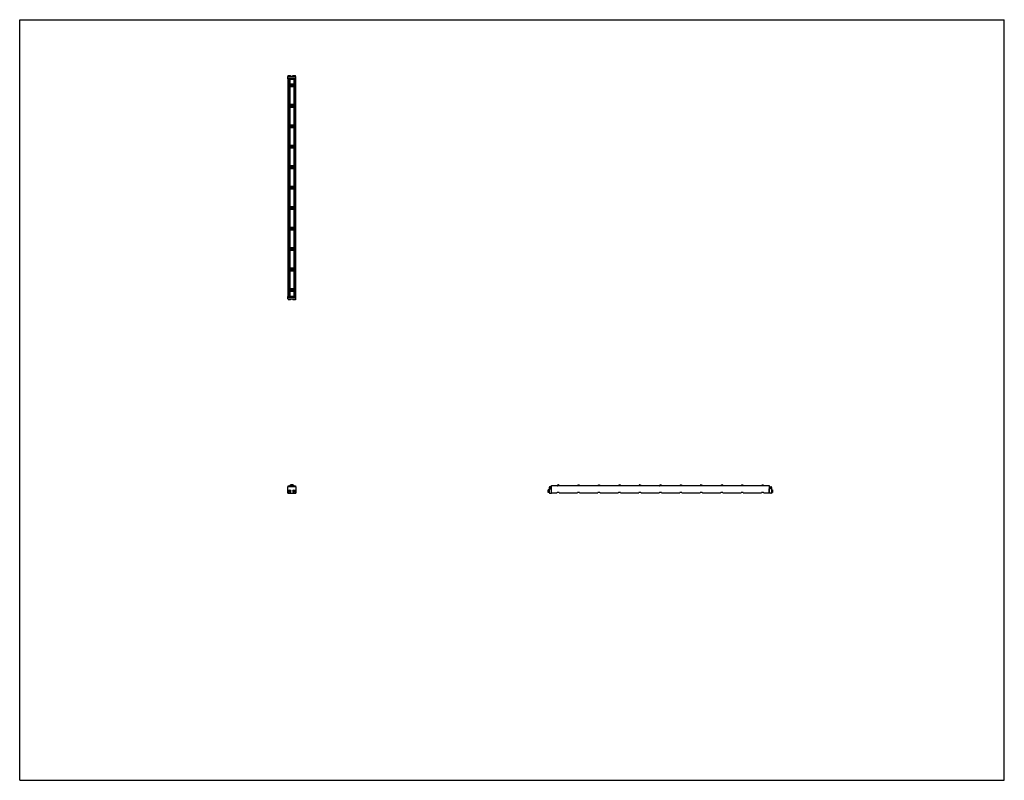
# Model space of a CAD drawing. Header units: inches. Extents: x 0 to 154, y 0 to 119.
import ezdxf

# ---------------------------------------------------------------- set-up
doc = ezdxf.new("R2010")
doc.units = ezdxf.units.IN
doc.header["$LTSCALE"] = 8.47
doc.header["$MEASUREMENT"] = 0
doc.layers.get('0').update_dxf_attribs({"linetype": 'CONTINUOUS'})
for name, color, linetype in [('240826_BL10', 7, 'CONTINUOUS'), ('240826_BL11', 7, 'CONTINUOUS'), ('240826_BL12', 7, 'CONTINUOUS'), ('240826_BL15', 7, 'CONTINUOUS'), ('240826_BL16', 7, 'CONTINUOUS'), ('240826_BL4', 7, 'CONTINUOUS'), ('240826_BL5', 7, 'CONTINUOUS'), ('240826_BL6', 7, 'CONTINUOUS'), ('240826_BL7', 7, 'CONTINUOUS'), ('240826_BL8', 7, 'CONTINUOUS'), ('240826_BL9', 7, 'CONTINUOUS'), ('240827_CAE_BL0', 7, 'CONTINUOUS'), ('240827_CAE_BL13', 7, 'CONTINUOUS'), ('2410WW_CAE_241034_BL17', 7, 'CONTINUOUS'), ('2436WW_243634_BL1', 7, 'CONTINUOUS'), ('X920693M_BL14', 7, 'CONTINUOUS'), ('X920693M_BL18', 7, 'CONTINUOUS'), ('X920693M_BL2', 7, 'CONTINUOUS'), ('X920693M_BL3', 7, 'CONTINUOUS')]:
    doc.layers.add(name, color=color, linetype=linetype)

# ---------------------------------------------------------------- blocks, each defined once
blk = doc.blocks.new('240827_CAE_BL0', base_point=(62.57, 60.31))
at = {"layer": '240827_CAE_BL0', "color": 7, "linetype": 'CONTINUOUS'}
for p, q in [((41.95, 75.7), (43.17, 75.7)), ((41.95, 75.34), (41.95, 75.7)), ((41.95, 75.59), (43.17, 75.59)), ((43.17, 75.34), (43.17, 75.7)), ((41.95, 75.34), (43.17, 75.34)), ((41.95, 44.92), (41.95, 45.92)), ((43.17, 45.92), (41.95, 45.92)), ((41.95, 44.92), (43.17, 44.92)), ((43.17, 45.92), (43.17, 44.92)), ((82.82, 45.83), (82.82, 45.01)), ((83.07, 45.92), (82.91, 45.92)), ((82.91, 44.92), (83.18, 44.92)), ((82.98, 45.75), (82.98, 45.62)), ((83.07, 45.75), (82.98, 45.75)), ((82.98, 45.62), (83.18, 45.62)), ((83.07, 45.92), (83.07, 45.75)), ((83.18, 44.92), (83.18, 45.62))]:
    blk.add_line(p, q, dxfattribs=at)
for centre, start, end in [((82.91, 45.83), 90, 180), ((82.91, 45.01), 180, 270)]:
    blk.add_arc(centre, 0.09, start, end, dxfattribs=at)
blk = doc.blocks.new('2436WW_243634_BL1', base_point=(79.58, 77.36))
at = {"layer": '2436WW_243634_BL1', "color": 7, "linetype": 'CONTINUOUS'}
for p, q in [((41.95, 109.72), (41.95, 75.72)), ((41.95, 109.72), (43.17, 109.72)), ((41.97, 109.72), (41.97, 75.72)), ((42.1, 109.72), (42.1, 108.83)), ((42.25, 109.72), (42.25, 108.91)), ((42.87, 109.72), (42.87, 108.91)), ((43.02, 109.72), (43.02, 108.83)), ((43.15, 109.72), (43.15, 75.72)), ((43.17, 75.72), (43.17, 109.72)), ((42.1, 108.6), (42.1, 105.63)), ((42.87, 108.91), (42.25, 108.91)), ((42.25, 108.53), (42.25, 105.71)), ((42.25, 108.53), (42.87, 108.53)), ((42.87, 108.53), (42.87, 105.71)), ((43.02, 108.6), (43.02, 105.63)), ((42.1, 105.4), (42.1, 102.43)), ((42.87, 105.71), (42.25, 105.71)), ((42.25, 105.33), (42.25, 102.51)), ((42.25, 105.33), (42.87, 105.33)), ((42.87, 105.33), (42.87, 102.51)), ((43.02, 105.4), (43.02, 102.43)), ((42.1, 102.2), (42.1, 99.23)), ((42.87, 102.51), (42.25, 102.51)), ((42.25, 102.13), (42.25, 99.31)), ((42.25, 102.13), (42.87, 102.13)), ((42.87, 102.13), (42.87, 99.31)), ((43.02, 102.2), (43.02, 99.23)), ((42.1, 99), (42.1, 96.03)), ((42.87, 99.31), (42.25, 99.31)), ((42.25, 98.93), (42.25, 96.11)), ((42.25, 98.93), (42.87, 98.93)), ((42.87, 98.93), (42.87, 96.11)), ((43.02, 99), (43.02, 96.03)), ((42.1, 95.8), (42.1, 92.83)), ((42.87, 96.11), (42.25, 96.11)), ((42.25, 95.73), (42.25, 92.91)), ((42.25, 95.73), (42.87, 95.73)), ((42.87, 95.73), (42.87, 92.91)), ((43.02, 95.8), (43.02, 92.83)), ((42.1, 92.6), (42.1, 89.63)), ((42.87, 92.91), (42.25, 92.91)), ((42.25, 92.53), (42.25, 89.71)), ((42.25, 92.53), (42.87, 92.53)), ((42.87, 92.53), (42.87, 89.71)), ((43.02, 92.6), (43.02, 89.63)), ((42.1, 89.4), (42.1, 86.43)), ((42.87, 89.71), (42.25, 89.71)), ((42.25, 89.33), (42.87, 89.33)), ((42.25, 89.33), (42.25, 86.51)), ((42.87, 89.33), (42.87, 86.51)), ((43.02, 89.4), (43.02, 86.43)), ((42.87, 86.51), (42.25, 86.51)), ((42.1, 86.2), (42.1, 83.23)), ((42.25, 86.13), (42.87, 86.13)), ((42.25, 86.13), (42.25, 83.31)), ((42.87, 86.13), (42.87, 83.31)), ((43.02, 86.2), (43.02, 83.23)), ((42.87, 83.31), (42.25, 83.31)), ((42.1, 83), (42.1, 80.03)), ((42.25, 82.93), (42.87, 82.93)), ((42.25, 82.93), (42.25, 80.11)), ((42.87, 82.93), (42.87, 80.11)), ((43.02, 83), (43.02, 80.03)), ((42.87, 80.11), (42.25, 80.11)), ((42.1, 79.8), (42.1, 76.83)), ((42.25, 79.73), (42.87, 79.73)), ((42.25, 79.73), (42.25, 76.91)), ((42.87, 79.73), (42.87, 76.91)), ((43.02, 79.8), (43.02, 76.83)), ((41.96, 75.72), (41.95, 75.72)), ((41.97, 75.72), (43.17, 75.72)), ((42.1, 76.6), (42.1, 75.72)), ((42.87, 76.91), (42.25, 76.91)), ((42.25, 76.53), (42.87, 76.53)), ((42.25, 76.53), (42.25, 75.72)), ((42.87, 76.53), (42.87, 75.72)), ((43.02, 76.6), (43.02, 75.72)), ((41.97, 45.92), (41.97, 46.05)), ((41.97, 46.05), (42.1, 46.05)), ((42.1, 46.05), (42.1, 45.92)), ((43.02, 45.92), (43.02, 46.05)), ((43.02, 46.05), (43.15, 46.05)), ((43.15, 46.05), (43.15, 45.92)), ((83.2, 46.08), (83.2, 46.11)), ((83.2, 46.11), (84.02, 46.11)), ((83.2, 45), (83.2, 46.05)), ((117.2, 46.05), (83.2, 46.05)), ((83.2, 45), (84.03, 45)), ((84.02, 46.11), (84.02, 46.05)), ((84.38, 45), (87.23, 45)), ((84.39, 46.05), (84.39, 46.11)), ((84.39, 46.11), (87.22, 46.11)), ((87.22, 46.11), (87.22, 46.05)), ((87.58, 45), (90.43, 45)), ((87.59, 46.05), (87.59, 46.11)), ((87.59, 46.11), (90.42, 46.11)), ((90.42, 46.11), (90.42, 46.05)), ((90.78, 45), (93.63, 45)), ((90.79, 46.05), (90.79, 46.11)), ((90.79, 46.11), (93.62, 46.11)), ((93.62, 46.11), (93.62, 46.05)), ((93.98, 45), (96.83, 45)), ((93.99, 46.05), (93.99, 46.11)), ((93.99, 46.11), (96.82, 46.11)), ((96.82, 46.11), (96.82, 46.05)), ((97.18, 45), (100.03, 45)), ((97.19, 46.05), (97.19, 46.11)), ((97.19, 46.11), (100.02, 46.11)), ((100.02, 46.11), (100.02, 46.05)), ((100.38, 45), (103.23, 45)), ((100.39, 46.05), (100.39, 46.11)), ((100.39, 46.11), (103.22, 46.11)), ((103.22, 46.11), (103.22, 46.05)), ((103.58, 45), (106.43, 45)), ((103.59, 46.11), (106.42, 46.11)), ((103.59, 46.05), (103.59, 46.11)), ((106.42, 46.11), (106.42, 46.05)), ((106.78, 45), (109.63, 45)), ((106.79, 46.11), (109.62, 46.11)), ((106.79, 46.05), (106.79, 46.11)), ((109.62, 46.11), (109.62, 46.05)), ((109.98, 45), (112.83, 45)), ((109.99, 46.11), (112.82, 46.11)), ((109.99, 46.05), (109.99, 46.11)), ((112.82, 46.11), (112.82, 46.05)), ((113.18, 45), (116.03, 45)), ((113.19, 46.11), (116.02, 46.11)), ((113.19, 46.05), (113.19, 46.11)), ((116.02, 46.11), (116.02, 46.05)), ((116.38, 45), (117.2, 45)), ((116.39, 46.11), (117.2, 46.11)), ((116.39, 46.05), (116.39, 46.11)), ((117.2, 46.11), (117.2, 45))]:
    blk.add_line(p, q, dxfattribs=at)
for centre, radius, start, end in [((42.25, 108.72), 0.188, 90, 270), ((42.87, 108.72), 0.188, 270, 90), ((42.25, 105.52), 0.188, 90, 270), ((42.87, 105.52), 0.188, 270, 90), ((42.25, 102.32), 0.188, 90, 270), ((42.87, 102.32), 0.188, 270, 90), ((42.25, 99.12), 0.188, 90, 270), ((42.87, 99.12), 0.188, 270, 90), ((42.25, 95.92), 0.188, 90, 270), ((42.87, 95.92), 0.188, 270, 90), ((42.25, 92.72), 0.188, 90, 270), ((42.87, 92.72), 0.188, 270, 90), ((42.25, 89.52), 0.188, 90, 270), ((42.87, 89.52), 0.188, 270, 90), ((42.25, 86.32), 0.188, 90, 270), ((42.87, 86.32), 0.188, 270, 90), ((42.25, 83.12), 0.188, 90, 270), ((42.87, 83.12), 0.188, 270, 90), ((42.25, 79.92), 0.188, 90, 270), ((42.87, 79.92), 0.188, 270, 90), ((42.25, 76.72), 0.188, 90, 270), ((42.87, 76.72), 0.188, 270, 90), ((42.19, 45.23), 0.233, 177.7393, 181.3717), ((42.56, 45.8), 0.312, 23.6337, 156.3674), ((42.56, 45.8), 0.161, 51.4637, 128.5483), ((42.94, 45.23), 0.233, 356.9736, 7.3249)]:
    blk.add_arc(centre, radius, start, end, dxfattribs=at)
for points, knots in [([(84.2, 45.04), (84.18, 45.04), (84.15, 45.03), (84.1, 45.02), (84.07, 45.01), (84.05, 45.01), (84.04, 45), (84.03, 45), (84.03, 45)], [0, 0, 0, 0, 0.317915, 0.607577, 0.734261, 0.844276, 0.9339, 1, 1, 1, 1]), ([(84.36, 45.01), (84.35, 45.01), (84.33, 45.02), (84.28, 45.03), (84.23, 45.04), (84.2, 45.04)], [0, 0, 0, 0, 0.196955, 0.439064, 1, 1, 1, 1]), ([(84.38, 45), (84.38, 45), (84.37, 45), (84.36, 45), (84.36, 45.01)], [0, 0, 0, 0, 0.432818, 1, 1, 1, 1]), ([(87.4, 45.04), (87.38, 45.04), (87.35, 45.03), (87.3, 45.02), (87.27, 45.01), (87.25, 45.01), (87.24, 45), (87.23, 45), (87.23, 45)], [0, 0, 0, 0, 0.317915, 0.607577, 0.734261, 0.844276, 0.9339, 1, 1, 1, 1]), ([(87.56, 45.01), (87.55, 45.01), (87.53, 45.02), (87.48, 45.03), (87.43, 45.04), (87.4, 45.04)], [0, 0, 0, 0, 0.196955, 0.439064, 1, 1, 1, 1]), ([(87.58, 45), (87.58, 45), (87.57, 45), (87.56, 45), (87.56, 45.01)], [0, 0, 0, 0, 0.432818, 1, 1, 1, 1]), ([(90.6, 45.04), (90.58, 45.04), (90.55, 45.03), (90.5, 45.02), (90.47, 45.01), (90.45, 45.01), (90.44, 45), (90.43, 45), (90.43, 45)], [0, 0, 0, 0, 0.317915, 0.607577, 0.734261, 0.844276, 0.9339, 1, 1, 1, 1]), ([(90.76, 45.01), (90.75, 45.01), (90.73, 45.02), (90.68, 45.03), (90.63, 45.04), (90.6, 45.04)], [0, 0, 0, 0, 0.196955, 0.439064, 1, 1, 1, 1]), ([(90.78, 45), (90.78, 45), (90.77, 45), (90.76, 45), (90.76, 45.01)], [0, 0, 0, 0, 0.432818, 1, 1, 1, 1]), ([(93.8, 45.04), (93.78, 45.04), (93.75, 45.03), (93.7, 45.02), (93.67, 45.01), (93.65, 45.01), (93.64, 45), (93.63, 45), (93.63, 45)], [0, 0, 0, 0, 0.317915, 0.607577, 0.734261, 0.844276, 0.9339, 1, 1, 1, 1]), ([(93.96, 45.01), (93.95, 45.01), (93.93, 45.02), (93.88, 45.03), (93.83, 45.04), (93.8, 45.04)], [0, 0, 0, 0, 0.196955, 0.439064, 1, 1, 1, 1]), ([(93.98, 45), (93.98, 45), (93.97, 45), (93.96, 45), (93.96, 45.01)], [0, 0, 0, 0, 0.432818, 1, 1, 1, 1]), ([(97, 45.04), (96.98, 45.04), (96.95, 45.03), (96.9, 45.02), (96.87, 45.01), (96.85, 45.01), (96.84, 45), (96.83, 45), (96.83, 45)], [0, 0, 0, 0, 0.317915, 0.607577, 0.734261, 0.844276, 0.9339, 1, 1, 1, 1]), ([(97.16, 45.01), (97.15, 45.01), (97.13, 45.02), (97.08, 45.03), (97.03, 45.04), (97, 45.04)], [0, 0, 0, 0, 0.196955, 0.439064, 1, 1, 1, 1]), ([(97.18, 45), (97.18, 45), (97.17, 45), (97.16, 45), (97.16, 45.01)], [0, 0, 0, 0, 0.432818, 1, 1, 1, 1]), ([(100.2, 45.04), (100.18, 45.04), (100.15, 45.03), (100.1, 45.02), (100.07, 45.01), (100.05, 45.01), (100.04, 45), (100.03, 45), (100.03, 45)], [0, 0, 0, 0, 0.317915, 0.607577, 0.734261, 0.844276, 0.9339, 1, 1, 1, 1]), ([(100.36, 45.01), (100.35, 45.01), (100.33, 45.02), (100.28, 45.03), (100.23, 45.04), (100.2, 45.04)], [0, 0, 0, 0, 0.196955, 0.439064, 1, 1, 1, 1]), ([(100.38, 45), (100.38, 45), (100.37, 45), (100.36, 45), (100.36, 45.01)], [0, 0, 0, 0, 0.432818, 1, 1, 1, 1]), ([(103.4, 45.04), (103.38, 45.04), (103.35, 45.03), (103.3, 45.02), (103.27, 45.01), (103.25, 45.01), (103.24, 45), (103.23, 45), (103.23, 45)], [0, 0, 0, 0, 0.317915, 0.607577, 0.734261, 0.844276, 0.9339, 1, 1, 1, 1]), ([(103.56, 45.01), (103.55, 45.01), (103.53, 45.02), (103.48, 45.03), (103.43, 45.04), (103.4, 45.04)], [0, 0, 0, 0, 0.196955, 0.439064, 1, 1, 1, 1]), ([(103.58, 45), (103.58, 45), (103.57, 45), (103.56, 45), (103.56, 45.01)], [0, 0, 0, 0, 0.432818, 1, 1, 1, 1]), ([(106.6, 45.04), (106.58, 45.04), (106.55, 45.03), (106.5, 45.02), (106.47, 45.01), (106.45, 45.01), (106.44, 45), (106.43, 45), (106.43, 45)], [0, 0, 0, 0, 0.317915, 0.607577, 0.734261, 0.844276, 0.9339, 1, 1, 1, 1]), ([(106.76, 45.01), (106.75, 45.01), (106.73, 45.02), (106.68, 45.03), (106.63, 45.04), (106.6, 45.04)], [0, 0, 0, 0, 0.196955, 0.439064, 1, 1, 1, 1]), ([(106.78, 45), (106.78, 45), (106.77, 45), (106.76, 45), (106.76, 45.01)], [0, 0, 0, 0, 0.432818, 1, 1, 1, 1]), ([(109.8, 45.04), (109.78, 45.04), (109.75, 45.03), (109.7, 45.02), (109.67, 45.01), (109.65, 45.01), (109.64, 45), (109.63, 45), (109.63, 45)], [0, 0, 0, 0, 0.317915, 0.607577, 0.734261, 0.844276, 0.9339, 1, 1, 1, 1]), ([(109.96, 45.01), (109.95, 45.01), (109.93, 45.02), (109.88, 45.03), (109.83, 45.04), (109.8, 45.04)], [0, 0, 0, 0, 0.196955, 0.439064, 1, 1, 1, 1]), ([(109.98, 45), (109.98, 45), (109.97, 45), (109.96, 45), (109.96, 45.01)], [0, 0, 0, 0, 0.432818, 1, 1, 1, 1]), ([(113, 45.04), (112.98, 45.04), (112.95, 45.03), (112.9, 45.02), (112.87, 45.01), (112.85, 45.01), (112.84, 45), (112.83, 45), (112.83, 45)], [0, 0, 0, 0, 0.317915, 0.607577, 0.734261, 0.844276, 0.9339, 1, 1, 1, 1]), ([(113.16, 45.01), (113.15, 45.01), (113.13, 45.02), (113.08, 45.03), (113.03, 45.04), (113, 45.04)], [0, 0, 0, 0, 0.196955, 0.439064, 1, 1, 1, 1]), ([(113.18, 45), (113.18, 45), (113.17, 45), (113.16, 45), (113.16, 45.01)], [0, 0, 0, 0, 0.432818, 1, 1, 1, 1]), ([(116.2, 45.04), (116.18, 45.04), (116.15, 45.03), (116.1, 45.02), (116.07, 45.01), (116.05, 45.01), (116.04, 45), (116.03, 45), (116.03, 45)], [0, 0, 0, 0, 0.317915, 0.607577, 0.734261, 0.844276, 0.9339, 1, 1, 1, 1]), ([(116.36, 45.01), (116.35, 45.01), (116.33, 45.02), (116.28, 45.03), (116.23, 45.04), (116.2, 45.04)], [0, 0, 0, 0, 0.196955, 0.439064, 1, 1, 1, 1]), ([(116.38, 45), (116.38, 45), (116.37, 45), (116.36, 45), (116.36, 45.01)], [0, 0, 0, 0, 0.432818, 1, 1, 1, 1])]:
    blk.add_open_spline(points, degree=3, knots=knots, dxfattribs=at)
blk = doc.blocks.new('X920693M_BL2', base_point=(42.19, 60.38))
at = {"layer": 'X920693M_BL2', "color": 7, "linetype": 'CONTINUOUS'}
for p, q in [((42.07, 75.7), (42.07, 75.72)), ((42.3, 75.7), (42.3, 75.72)), ((41.99, 75.34), (41.99, 75.18)), ((42.38, 75.18), (41.99, 75.18)), ((42.38, 75.34), (42.38, 75.18)), ((42.1, 45.26), (42.17, 45.32)), ((42.1, 45.26), (42.12, 45.17)), ((42.21, 45.15), (42.12, 45.17)), ((42.17, 45.32), (42.25, 45.3)), ((42.27, 45.21), (42.21, 45.15)), ((42.27, 45.21), (42.25, 45.3))]:
    blk.add_line(p, q, dxfattribs=at)
blk.add_circle((42.19, 45.23), 0.197, dxfattribs=at)
blk = doc.blocks.new('X920693M_BL3', base_point=(62.97, 60.38))
at = {"layer": 'X920693M_BL3', "color": 7, "linetype": 'CONTINUOUS'}
for p, q in [((42.82, 75.72), (42.82, 75.7)), ((43.05, 75.72), (43.05, 75.7)), ((42.74, 75.34), (42.74, 75.18)), ((43.13, 75.18), (42.74, 75.18)), ((43.13, 75.34), (43.13, 75.18)), ((42.86, 45.28), (42.94, 45.33)), ((42.86, 45.28), (42.86, 45.19)), ((42.94, 45.14), (42.86, 45.19)), ((42.94, 45.33), (43.02, 45.28)), ((43.02, 45.19), (42.94, 45.14)), ((43.02, 45.19), (43.02, 45.28)), ((82.66, 45.04), (82.66, 45.43)), ((82.82, 45.43), (82.66, 45.43)), ((82.82, 45.04), (82.66, 45.04)), ((83.18, 45.35), (83.2, 45.35)), ((83.18, 45.12), (83.2, 45.12))]:
    blk.add_line(p, q, dxfattribs=at)
blk.add_circle((42.94, 45.23), 0.197, dxfattribs=at)
blk = doc.blocks.new('240826_BL4', base_point=(63.22, 61.1))
at = {"layer": '240826_BL4', "color": 7, "linetype": 'CONTINUOUS'}
for p, q in [((42.12, 76.8), (42.12, 76.63)), ((42.14, 76.82), (42.98, 76.82)), ((42.98, 76.62), (42.14, 76.62)), ((42.31, 76.84), (42.81, 76.84)), ((42.31, 76.84), (42.31, 76.82)), ((42.31, 76.62), (42.31, 76.6)), ((42.81, 76.6), (42.31, 76.6)), ((42.81, 76.84), (42.81, 76.82)), ((42.81, 76.62), (42.81, 76.6)), ((43, 76.8), (43, 76.63)), ((84.1, 46.22), (84.1, 46.05)), ((84.12, 46.23), (84.29, 46.23)), ((84.3, 46.22), (84.3, 46.05)), ((84.09, 46.05), (84.1, 46.05)), ((84.32, 46.05), (84.3, 46.05))]:
    blk.add_line(p, q, dxfattribs=at)
for centre, radius, start, end in [((42.14, 76.8), 0.015, 90, 180), ((42.14, 76.63), 0.015, 180, 270), ((42.98, 76.8), 0.015, 0, 90), ((42.98, 76.63), 0.015, 270, 360), ((42.56, 45.8), 0.438, 16.6092, 163.3908), ((84.12, 46.22), 0.015, 90, 180), ((84.29, 46.22), 0.015, 0, 90), ((42.56, 45.8), 0.33, 22.2774, 157.7229), ((42.56, 45.8), 0.322, 22.8534, 157.1465)]:
    blk.add_arc(centre, radius, start, end, dxfattribs=at)
blk = doc.blocks.new('240826_BL5', base_point=(64.82, 63.04))
at = {"layer": '240826_BL5', "color": 7, "linetype": 'CONTINUOUS'}
for p, q in [((42.12, 80), (42.12, 79.83)), ((42.14, 80.02), (42.98, 80.02)), ((42.98, 79.82), (42.14, 79.82)), ((42.31, 80.04), (42.81, 80.04)), ((42.31, 80.04), (42.31, 80.02)), ((42.31, 79.82), (42.31, 79.8)), ((42.81, 79.8), (42.31, 79.8)), ((42.81, 80.04), (42.81, 80.02)), ((42.81, 79.82), (42.81, 79.8)), ((43, 80), (43, 79.83)), ((87.3, 46.22), (87.3, 46.05)), ((87.32, 46.23), (87.49, 46.23)), ((87.5, 46.22), (87.5, 46.05)), ((87.29, 46.05), (87.3, 46.05)), ((87.52, 46.05), (87.5, 46.05))]:
    blk.add_line(p, q, dxfattribs=at)
for centre, start, end in [((42.14, 80), 90, 180), ((42.14, 79.83), 180, 270), ((42.98, 80), 0, 90), ((42.98, 79.83), 270, 360), ((87.32, 46.22), 90, 180), ((87.49, 46.22), 0, 90)]:
    blk.add_arc(centre, 0.015, start, end, dxfattribs=at)
blk = doc.blocks.new('240826_BL6', base_point=(66.42, 64.64))
at = {"layer": '240826_BL6', "color": 7, "linetype": 'CONTINUOUS'}
for p, q in [((42.12, 83.2), (42.12, 83.03)), ((42.14, 83.22), (42.98, 83.22)), ((42.31, 83.24), (42.81, 83.24)), ((42.31, 83.24), (42.31, 83.22)), ((42.81, 83.24), (42.81, 83.22)), ((43, 83.2), (43, 83.03)), ((42.98, 83.02), (42.14, 83.02)), ((42.31, 83.02), (42.31, 83)), ((42.81, 83), (42.31, 83)), ((42.81, 83.02), (42.81, 83)), ((90.5, 46.22), (90.5, 46.05)), ((90.52, 46.23), (90.69, 46.23)), ((90.7, 46.22), (90.7, 46.05)), ((90.49, 46.05), (90.5, 46.05)), ((90.72, 46.05), (90.7, 46.05))]:
    blk.add_line(p, q, dxfattribs=at)
for centre, start, end in [((42.14, 83.2), 90, 180), ((42.98, 83.2), 0, 90), ((42.14, 83.03), 180, 270), ((42.98, 83.03), 270, 360), ((90.52, 46.22), 90, 180), ((90.69, 46.22), 0, 90)]:
    blk.add_arc(centre, 0.015, start, end, dxfattribs=at)
blk = doc.blocks.new('240826_BL7', base_point=(68.02, 66.24))
at = {"layer": '240826_BL7', "color": 7, "linetype": 'CONTINUOUS'}
for p, q in [((42.12, 86.4), (42.12, 86.23)), ((42.14, 86.42), (42.98, 86.42)), ((42.31, 86.44), (42.81, 86.44)), ((42.31, 86.44), (42.31, 86.42)), ((42.81, 86.44), (42.81, 86.42)), ((43, 86.4), (43, 86.23)), ((42.98, 86.22), (42.14, 86.22)), ((42.31, 86.22), (42.31, 86.2)), ((42.81, 86.2), (42.31, 86.2)), ((42.81, 86.22), (42.81, 86.2)), ((93.7, 46.22), (93.7, 46.05)), ((93.72, 46.23), (93.89, 46.23)), ((93.9, 46.22), (93.9, 46.05)), ((93.69, 46.05), (93.7, 46.05)), ((93.92, 46.05), (93.9, 46.05))]:
    blk.add_line(p, q, dxfattribs=at)
for centre, start, end in [((42.14, 86.4), 90, 180), ((42.98, 86.4), 0, 90), ((42.14, 86.23), 180, 270), ((42.98, 86.23), 270, 360), ((93.72, 46.22), 90, 180), ((93.89, 46.22), 0, 90)]:
    blk.add_arc(centre, 0.015, start, end, dxfattribs=at)
blk = doc.blocks.new('240826_BL8', base_point=(79.22, 77.44))
at = {"layer": '240826_BL8', "color": 7, "linetype": 'CONTINUOUS'}
for p, q in [((42.12, 108.8), (42.12, 108.63)), ((42.14, 108.82), (42.98, 108.82)), ((42.98, 108.62), (42.14, 108.62)), ((42.31, 108.84), (42.31, 108.82)), ((42.31, 108.84), (42.81, 108.84)), ((42.31, 108.62), (42.31, 108.6)), ((42.81, 108.6), (42.31, 108.6)), ((42.81, 108.84), (42.81, 108.82)), ((42.81, 108.62), (42.81, 108.6)), ((43, 108.8), (43, 108.63)), ((116.1, 46.22), (116.1, 46.05)), ((116.12, 46.23), (116.29, 46.23)), ((116.3, 46.22), (116.3, 46.05)), ((116.09, 46.05), (116.1, 46.05)), ((116.32, 46.05), (116.3, 46.05))]:
    blk.add_line(p, q, dxfattribs=at)
for centre, start, end in [((42.14, 108.8), 90, 180), ((42.14, 108.63), 180, 270), ((42.98, 108.8), 0, 90), ((42.98, 108.63), 270, 360), ((116.12, 46.22), 90, 180), ((116.29, 46.22), 0, 90)]:
    blk.add_arc(centre, 0.015, start, end, dxfattribs=at)
blk = doc.blocks.new('240826_BL9', base_point=(69.62, 67.84))
at = {"layer": '240826_BL9', "color": 7, "linetype": 'CONTINUOUS'}
for p, q in [((42.12, 89.6), (42.12, 89.43)), ((42.14, 89.62), (42.98, 89.62)), ((42.98, 89.42), (42.14, 89.42)), ((42.31, 89.64), (42.81, 89.64)), ((42.31, 89.64), (42.31, 89.62)), ((42.31, 89.42), (42.31, 89.4)), ((42.81, 89.4), (42.31, 89.4)), ((42.81, 89.64), (42.81, 89.62)), ((42.81, 89.42), (42.81, 89.4)), ((43, 89.6), (43, 89.43)), ((96.9, 46.22), (96.9, 46.05)), ((96.92, 46.23), (97.09, 46.23)), ((97.1, 46.22), (97.1, 46.05)), ((96.89, 46.05), (96.9, 46.05)), ((97.12, 46.05), (97.1, 46.05))]:
    blk.add_line(p, q, dxfattribs=at)
for centre, start, end in [((42.14, 89.6), 90, 180), ((42.14, 89.43), 180, 270), ((42.98, 89.6), 0, 90), ((42.98, 89.43), 270, 360), ((96.92, 46.22), 90, 180), ((97.09, 46.22), 0, 90)]:
    blk.add_arc(centre, 0.015, start, end, dxfattribs=at)
blk = doc.blocks.new('240826_BL10', base_point=(77.62, 75.5))
at = {"layer": '240826_BL10', "color": 7, "linetype": 'CONTINUOUS'}
for p, q in [((42.12, 105.6), (42.12, 105.43)), ((42.14, 105.62), (42.98, 105.62)), ((42.98, 105.42), (42.14, 105.42)), ((42.31, 105.64), (42.31, 105.62)), ((42.31, 105.64), (42.81, 105.64)), ((42.31, 105.42), (42.31, 105.4)), ((42.81, 105.4), (42.31, 105.4)), ((42.81, 105.64), (42.81, 105.62)), ((42.81, 105.42), (42.81, 105.4)), ((43, 105.6), (43, 105.43)), ((112.9, 46.22), (112.9, 46.05)), ((112.92, 46.23), (113.09, 46.23)), ((113.1, 46.22), (113.1, 46.05)), ((112.89, 46.05), (112.9, 46.05)), ((113.12, 46.05), (113.1, 46.05))]:
    blk.add_line(p, q, dxfattribs=at)
for centre, radius, start, end in [((42.14, 105.6), 0.015, 90, 180), ((42.14, 105.43), 0.015, 180, 270), ((42.98, 105.6), 0.015, 0, 90), ((42.98, 105.43), 0.015, 270, 360), ((42.56, 45.8), 0.438, 16.6092, 163.3908), ((112.92, 46.22), 0.015, 90, 180), ((113.09, 46.22), 0.015, 0, 90)]:
    blk.add_arc(centre, radius, start, end, dxfattribs=at)
blk = doc.blocks.new('240826_BL11', base_point=(76.02, 74.24))
at = {"layer": '240826_BL11', "color": 7, "linetype": 'CONTINUOUS'}
for p, q in [((42.12, 102.4), (42.12, 102.23)), ((42.14, 102.42), (42.98, 102.42)), ((42.98, 102.22), (42.14, 102.22)), ((42.31, 102.44), (42.31, 102.42)), ((42.31, 102.44), (42.81, 102.44)), ((42.31, 102.22), (42.31, 102.2)), ((42.81, 102.2), (42.31, 102.2)), ((42.81, 102.44), (42.81, 102.42)), ((42.81, 102.22), (42.81, 102.2)), ((43, 102.4), (43, 102.23)), ((109.7, 46.22), (109.7, 46.05)), ((109.72, 46.23), (109.89, 46.23)), ((109.9, 46.22), (109.9, 46.05)), ((109.69, 46.05), (109.7, 46.05)), ((109.92, 46.05), (109.9, 46.05))]:
    blk.add_line(p, q, dxfattribs=at)
for centre, start, end in [((42.14, 102.4), 90, 180), ((42.14, 102.23), 180, 270), ((42.98, 102.4), 0, 90), ((42.98, 102.23), 270, 360), ((109.72, 46.22), 90, 180), ((109.89, 46.22), 0, 90)]:
    blk.add_arc(centre, 0.015, start, end, dxfattribs=at)
blk = doc.blocks.new('240826_BL12', base_point=(74.42, 72.64))
at = {"layer": '240826_BL12', "color": 7, "linetype": 'CONTINUOUS'}
for p, q in [((42.12, 99.2), (42.12, 99.03)), ((42.14, 99.22), (42.98, 99.22)), ((42.98, 99.02), (42.14, 99.02)), ((42.31, 99.24), (42.31, 99.22)), ((42.31, 99.24), (42.81, 99.24)), ((42.31, 99.02), (42.31, 99)), ((42.81, 99), (42.31, 99)), ((42.81, 99.24), (42.81, 99.22)), ((42.81, 99.02), (42.81, 99)), ((43, 99.2), (43, 99.03)), ((106.5, 46.22), (106.5, 46.05)), ((106.52, 46.23), (106.69, 46.23)), ((106.7, 46.22), (106.7, 46.05)), ((106.49, 46.05), (106.5, 46.05)), ((106.72, 46.05), (106.7, 46.05))]:
    blk.add_line(p, q, dxfattribs=at)
for centre, start, end in [((42.14, 99.2), 90, 180), ((42.14, 99.03), 180, 270), ((42.98, 99.2), 0, 90), ((42.98, 99.03), 270, 360), ((106.52, 46.22), 90, 180), ((106.69, 46.22), 0, 90)]:
    blk.add_arc(centre, 0.015, start, end, dxfattribs=at)
blk = doc.blocks.new('240827_CAE_BL13', base_point=(79.77, 77.51))
at = {"layer": '240827_CAE_BL13', "color": 7, "linetype": 'CONTINUOUS'}
for p, q in [((41.95, 109.74), (41.95, 110.1)), ((43.17, 110.1), (41.95, 110.1)), ((43.17, 109.85), (41.95, 109.85)), ((43.17, 109.74), (41.95, 109.74)), ((43.17, 109.74), (43.17, 110.1)), ((117.43, 45.62), (117.23, 45.62)), ((117.23, 44.92), (117.23, 45.62)), ((117.5, 44.92), (117.23, 44.92)), ((117.34, 45.92), (117.5, 45.92)), ((117.34, 45.92), (117.34, 45.75)), ((117.34, 45.75), (117.43, 45.75)), ((117.43, 45.75), (117.43, 45.62)), ((117.59, 45.83), (117.59, 45.01))]:
    blk.add_line(p, q, dxfattribs=at)
for centre, start, end in [((117.5, 45.83), 0, 90), ((117.5, 45.01), 270, 360)]:
    blk.add_arc(centre, 0.09, start, end, dxfattribs=at)
blk = doc.blocks.new('X920693M_BL14', base_point=(42.19, 109.99))
at = {"layer": 'X920693M_BL14', "color": 7, "linetype": 'CONTINUOUS'}
for p, q in [((41.99, 110.1), (41.99, 110.26)), ((41.99, 110.26), (42.38, 110.26)), ((42.07, 109.74), (42.07, 109.72)), ((42.3, 109.74), (42.3, 109.72)), ((42.38, 110.1), (42.38, 110.26))]:
    blk.add_line(p, q, dxfattribs=at)
blk = doc.blocks.new('240826_BL15', base_point=(72.82, 71.04))
at = {"layer": '240826_BL15', "color": 7, "linetype": 'CONTINUOUS'}
for p, q in [((42.12, 96), (42.12, 95.83)), ((42.14, 96.02), (42.98, 96.02)), ((42.98, 95.82), (42.14, 95.82)), ((42.31, 96.04), (42.31, 96.02)), ((42.31, 96.04), (42.81, 96.04)), ((42.31, 95.82), (42.31, 95.8)), ((42.81, 95.8), (42.31, 95.8)), ((42.81, 96.04), (42.81, 96.02)), ((42.81, 95.82), (42.81, 95.8)), ((43, 96), (43, 95.83)), ((103.3, 46.22), (103.3, 46.05)), ((103.32, 46.23), (103.49, 46.23)), ((103.5, 46.22), (103.5, 46.05)), ((103.29, 46.05), (103.3, 46.05)), ((103.52, 46.05), (103.5, 46.05))]:
    blk.add_line(p, q, dxfattribs=at)
for centre, start, end in [((42.14, 96), 90, 180), ((42.14, 95.83), 180, 270), ((42.98, 96), 0, 90), ((42.98, 95.83), 270, 360), ((103.32, 46.22), 90, 180), ((103.49, 46.22), 0, 90)]:
    blk.add_arc(centre, 0.015, start, end, dxfattribs=at)
blk = doc.blocks.new('240826_BL16', base_point=(71.22, 69.44))
at = {"layer": '240826_BL16', "color": 7, "linetype": 'CONTINUOUS'}
for p, q in [((42.12, 92.8), (42.12, 92.63)), ((42.14, 92.82), (42.98, 92.82)), ((42.98, 92.62), (42.14, 92.62)), ((42.31, 92.84), (42.31, 92.82)), ((42.31, 92.84), (42.81, 92.84)), ((42.31, 92.62), (42.31, 92.6)), ((42.81, 92.6), (42.31, 92.6)), ((42.81, 92.84), (42.81, 92.82)), ((42.81, 92.62), (42.81, 92.6)), ((43, 92.8), (43, 92.63)), ((100.1, 46.22), (100.1, 46.05)), ((100.12, 46.23), (100.29, 46.23)), ((100.3, 46.22), (100.3, 46.05)), ((100.09, 46.05), (100.1, 46.05)), ((100.32, 46.05), (100.3, 46.05))]:
    blk.add_line(p, q, dxfattribs=at)
for centre, start, end in [((42.14, 92.8), 90, 180), ((42.14, 92.63), 180, 270), ((42.98, 92.8), 0, 90), ((42.98, 92.63), 270, 360), ((100.12, 46.22), 90, 180), ((100.29, 46.22), 0, 90)]:
    blk.add_arc(centre, 0.015, start, end, dxfattribs=at)
blk = doc.blocks.new('2410WW_CAE_241034_BL17', base_point=(42.56, 77.35))
at = {"layer": '2410WW_CAE_241034_BL17', "color": 7, "linetype": 'CONTINUOUS'}
for p, q in [((42.41, 108.91), (42.41, 108.84)), ((42.41, 108.6), (42.41, 108.53)), ((42.72, 108.91), (42.72, 108.84)), ((42.72, 108.6), (42.72, 108.53)), ((42.41, 105.71), (42.41, 105.64)), ((42.41, 105.4), (42.41, 105.33)), ((42.72, 105.71), (42.72, 105.64)), ((42.72, 105.4), (42.72, 105.33)), ((42.41, 102.51), (42.41, 102.44)), ((42.41, 102.2), (42.41, 102.13)), ((42.72, 102.51), (42.72, 102.44)), ((42.72, 102.2), (42.72, 102.13)), ((42.41, 99.31), (42.41, 99.24)), ((42.41, 99), (42.41, 98.93)), ((42.72, 99.31), (42.72, 99.24)), ((42.72, 99), (42.72, 98.93)), ((42.41, 96.11), (42.41, 96.04)), ((42.41, 95.8), (42.41, 95.73)), ((42.72, 96.11), (42.72, 96.04)), ((42.72, 95.8), (42.72, 95.73)), ((42.41, 92.91), (42.41, 92.84)), ((42.41, 92.6), (42.41, 92.53)), ((42.72, 92.91), (42.72, 92.84)), ((42.72, 92.6), (42.72, 92.53)), ((42.41, 89.71), (42.41, 89.64)), ((42.41, 89.4), (42.41, 89.33)), ((42.72, 89.71), (42.72, 89.64)), ((42.72, 89.4), (42.72, 89.33)), ((42.41, 86.51), (42.41, 86.44)), ((42.72, 86.51), (42.72, 86.44)), ((42.41, 86.2), (42.41, 86.13)), ((42.72, 86.2), (42.72, 86.13)), ((42.41, 83.31), (42.41, 83.24)), ((42.72, 83.31), (42.72, 83.24)), ((42.41, 83), (42.41, 82.93)), ((42.72, 83), (42.72, 82.93)), ((42.41, 80.11), (42.41, 80.04)), ((42.72, 80.11), (42.72, 80.04)), ((42.41, 79.8), (42.41, 79.73)), ((42.72, 79.8), (42.72, 79.73)), ((42.41, 76.91), (42.41, 76.84)), ((42.41, 76.6), (42.41, 76.53)), ((42.72, 76.91), (42.72, 76.84)), ((42.72, 76.6), (42.72, 76.53))]:
    blk.add_line(p, q, dxfattribs=at)
blk.add_arc((42.56, 45.8), 0.155, 53.9868, 126.0132, dxfattribs=at)
blk = doc.blocks.new('X920693M_BL18', base_point=(80.24, 77.65))
at = {"layer": 'X920693M_BL18', "color": 7, "linetype": 'CONTINUOUS'}
for p, q in [((42.74, 110.1), (42.74, 110.26)), ((42.74, 110.26), (43.13, 110.26)), ((42.82, 109.74), (42.82, 109.72)), ((43.05, 109.74), (43.05, 109.72)), ((43.13, 110.1), (43.13, 110.26)), ((117.23, 45.35), (117.2, 45.35)), ((117.23, 45.12), (117.2, 45.12)), ((117.59, 45.43), (117.74, 45.43)), ((117.59, 45.04), (117.74, 45.04)), ((117.74, 45.43), (117.74, 45.04))]:
    blk.add_line(p, q, dxfattribs=at)

msp = doc.modelspace()

# ---------------------------------------------------------------- linework, layer by layer
at = {"color": 7, "linetype": 'CONTINUOUS'}
for p, q in [((0, 0), (0, 119)), ((0, 119), (154, 119)), ((154, 0), (154, 119)), ((0, 0), (154, 0))]:
    msp.add_line(p, q, dxfattribs=at)

# ---------------------------------------------------------------- block references
at = {"layer": '240826_BL10'}
msp.add_blockref('240826_BL10', (77.62, 75.5), dxfattribs=at)
at = {"layer": '240826_BL11'}
msp.add_blockref('240826_BL11', (76.02, 74.24), dxfattribs=at)
at = {"layer": '240826_BL12'}
msp.add_blockref('240826_BL12', (74.42, 72.64), dxfattribs=at)
at = {"layer": '240826_BL15'}
msp.add_blockref('240826_BL15', (72.82, 71.04), dxfattribs=at)
at = {"layer": '240826_BL16'}
msp.add_blockref('240826_BL16', (71.22, 69.44), dxfattribs=at)
at = {"layer": '240826_BL4'}
msp.add_blockref('240826_BL4', (63.22, 61.1), dxfattribs=at)
at = {"layer": '240826_BL5'}
msp.add_blockref('240826_BL5', (64.82, 63.04), dxfattribs=at)
at = {"layer": '240826_BL6'}
msp.add_blockref('240826_BL6', (66.42, 64.64), dxfattribs=at)
at = {"layer": '240826_BL7'}
msp.add_blockref('240826_BL7', (68.02, 66.24), dxfattribs=at)
at = {"layer": '240826_BL8'}
msp.add_blockref('240826_BL8', (79.22, 77.44), dxfattribs=at)
at = {"layer": '240826_BL9'}
msp.add_blockref('240826_BL9', (69.62, 67.84), dxfattribs=at)
at = {"layer": '240827_CAE_BL0'}
msp.add_blockref('240827_CAE_BL0', (62.57, 60.31), dxfattribs=at)
at = {"layer": '240827_CAE_BL13'}
msp.add_blockref('240827_CAE_BL13', (79.77, 77.51), dxfattribs=at)
at = {"layer": '2410WW_CAE_241034_BL17'}
msp.add_blockref('2410WW_CAE_241034_BL17', (42.56, 77.35), dxfattribs=at)
at = {"layer": '2436WW_243634_BL1'}
msp.add_blockref('2436WW_243634_BL1', (79.58, 77.36), dxfattribs=at)
at = {"layer": 'X920693M_BL14'}
msp.add_blockref('X920693M_BL14', (42.19, 109.99), dxfattribs=at)
at = {"layer": 'X920693M_BL18'}
msp.add_blockref('X920693M_BL18', (80.24, 77.65), dxfattribs=at)
at = {"layer": 'X920693M_BL2'}
msp.add_blockref('X920693M_BL2', (42.19, 60.38), dxfattribs=at)
at = {"layer": 'X920693M_BL3'}
msp.add_blockref('X920693M_BL3', (62.97, 60.38), dxfattribs=at)

doc.saveas('drawing.dxf')
